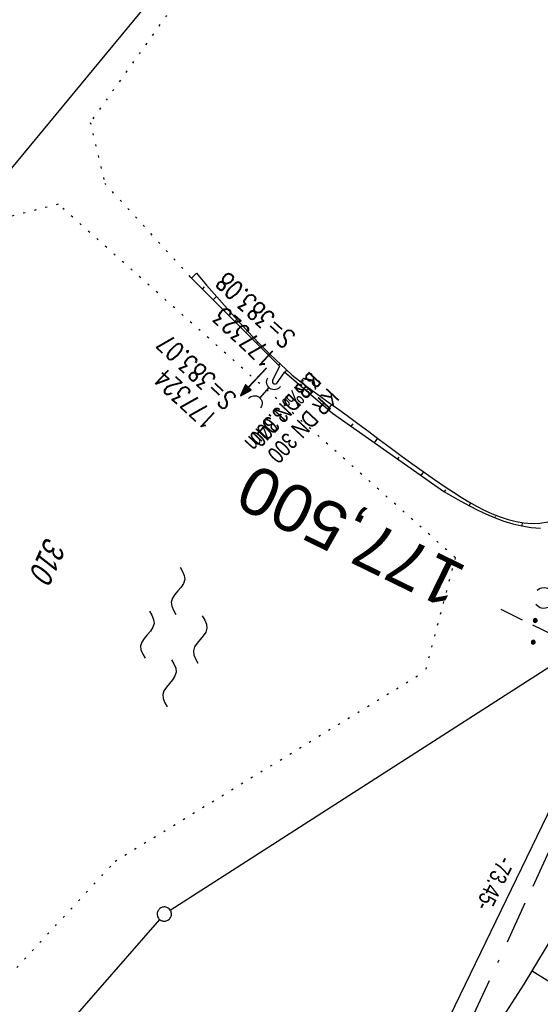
# Model space of a CAD drawing. Extents: x 508656 to 509297, y 448622 to 449584.
# Tile 25 of 51: x 508920 to 508975, y 449051 to 449155. Entities that reach past the tile are written whole.
import ezdxf
from ezdxf.enums import TextEntityAlignment as Align

# ---------------------------------------------------------------- set-up
doc = ezdxf.new("R2010")
doc.units = 0
doc.header["$LTSCALE"] = 10
doc.header["$MEASUREMENT"] = 0
for name, pattern in [('ACAD_ISO16W100', [73, 15, -6.5, 15, -6.5, 15, -7, 1, -7]), ('LT00', [0]), ('LT17', [0.15, 0.1, -0.05]), ('PUNKTX2_STR', [0.6, 0.1, -0.5]), ('STRICHLINIE2', [0.375, 0.25, -0.125])]:
    doc.linetypes.add(name, pattern=pattern)
doc.layers.get('0').update_dxf_attribs({"linetype": 'LT00'})
for name, color, linetype in [('--EK_Halt-Pfeil', 4, 'LT00'), ('--EK_Haltung', 7, 'STRICHLINIE2'), ('--EK_Haltung-Text', 140, 'LT00'), ('--EK_Schacht-Text', 5, 'LT00'), ('--EK_ST-93-1', 30, 'LT17'), ('--EL_DFK_AB_L', 21, 'LT00'), ('--EL_Halt-Pfeil', 4, 'LT00'), ('--EL_Haltung', 182, 'STRICHLINIE2'), ('--EL_Haltung-Text', 182, 'LT00'), ('--WASSER_GRENZE', 180, 'PUNKTX2_STR'), ('--WASSER_NUTZUNG', 180, 'Continuous'), ('ABSTAND', 8, 'LT00'), ('BAB-KABEL', 220, 'ACAD_ISO16W100'), ('DFK_AB_L', 21, 'LT00'), ('DFK_FLUR_NR', 250, 'LT00'), ('DFK_GZPKT', 250, 'LT00'), ('DFK_KATASTER', 250, 'LT00'), ('DFK_NUTZUNG', 250, 'LT00'), ('V124_BOESCH', 250, 'LT00'), ('V124_BOSCHUNG', 250, 'LT00'), ('V124_GRABEN', 250, 'LT00'), ('V124_UK_DURCH', 182, 'LT00')]:
    doc.layers.add(name, color=color, linetype=linetype)
doc.styles.add('Beschrift', font='ARIAL.TTF')
doc.styles.add('Haltungsbeschriftung', font='ARIAL.TTF', dxfattribs={"width": 0.75})
doc.styles.add('schachtbeschriftung', font='romans.shx', dxfattribs={"width": 0.75, "height": 2})
doc.styles.get("Standard").update_dxf_attribs({"font": 'ARIAL.TTF'})

# ---------------------------------------------------------------- blocks, each defined once
blk = doc.blocks.new('SYMB7231')
at = {"color": 0, "linetype": 'ByBlock'}
for p, q in [((0.109975, -0.002365), (0.105504, -0.031126)), ((0.23, -0.057081), (0.23, -0.082919)), ((0.235, -0.087105), (0.235, -0.052895)), ((0.24, -0.050836), (0.24, -0.089164)), ((0.245, -0.089796), (0.245, -0.050204)), ((0.25, -0.050836), (0.25, -0.089164)), ((0.255, -0.087105), (0.255, -0.052895)), ((0.26, -0.057081), (0.26, -0.082919)), ((0.265, -0.070126), (0.265, -0.069854)), ((0.46, -0.057081), (0.46, -0.082919)), ((0.465, -0.087105), (0.465, -0.052895)), ((0.47, -0.050836), (0.47, -0.089164)), ((0.475, -0.089796), (0.475, -0.050204)), ((0.48, -0.050836), (0.48, -0.089164)), ((0.485, -0.087105), (0.485, -0.052895)), ((0.49, -0.057081), (0.49, -0.082919)), ((0.495, -0.070126), (0.495, -0.069854))]:
    blk.add_line(p, q, dxfattribs=at)
for points in [[(-0.109975, -0.002365), (-0.106745, 0.026562), (-0.096041, 0.053629), (-0.078613, 0.076941), (-0.055681, 0.094866), (-0.028851, 0.106149), (0, 0.11)], [(0, 0.11), (0.028851, 0.106149), (0.055681, 0.094866), (0.078613, 0.076941), (0.096041, 0.053629), (0.106745, 0.026562), (0.109975, -0.002365)], [(-0.075234, -0.080249), (-0.093647, -0.057708), (-0.105504, -0.031126), (-0.109975, -0.002365)], [(0.105504, -0.031126), (0.093647, -0.057708), (0.075234, -0.080249)], [(0.265, -0.07), (0.263019, -0.061322), (0.25747, -0.054363), (0.24945, -0.050501), (0.24055, -0.050501), (0.23253, -0.054363), (0.226981, -0.061322), (0.225, -0.07), (0.226981, -0.078678), (0.23253, -0.085637), (0.24055, -0.089499), (0.24945, -0.089499), (0.25747, -0.085637), (0.263019, -0.078678), (0.265, -0.07)], [(0.495, -0.07), (0.493019, -0.061322), (0.48747, -0.054363), (0.47945, -0.050501), (0.47055, -0.050501), (0.46253, -0.054363), (0.456981, -0.061322), (0.455, -0.07), (0.456981, -0.078678), (0.46253, -0.085637), (0.47055, -0.089499), (0.47945, -0.089499), (0.48747, -0.085637), (0.493019, -0.078678), (0.495, -0.07)]]:
    blk.add_lwpolyline(points, dxfattribs=at)
blk = doc.blocks.new('SYMB7250')
at = {"color": 0, "linetype": 'ByBlock'}
for points in [[(-0.25, 0.28), (-0.208333, 0.308889), (-0.166667, 0.331111), (-0.125, 0.34), (-0.083333, 0.331111), (-0.041667, 0.308889), (0, 0.28)], [(0, 0.28), (0.041667, 0.251111), (0.083333, 0.228889), (0.125, 0.22), (0.166667, 0.228889), (0.208333, 0.251111), (0.25, 0.28)], [(-0.74, 0), (-0.698333, 0.028889), (-0.656667, 0.051111), (-0.615, 0.06), (-0.573333, 0.051111), (-0.531667, 0.028889), (-0.49, 0)], [(-0.49, 0), (-0.448333, -0.028889), (-0.406667, -0.051111), (-0.365, -0.06), (-0.323333, -0.051111), (-0.281667, -0.028889), (-0.24, 0)], [(0.24, 0), (0.281667, 0.028889), (0.323333, 0.051111), (0.365, 0.06), (0.406667, 0.051111), (0.448333, 0.028889), (0.49, 0)], [(0.49, 0), (0.531667, -0.028889), (0.573333, -0.051111), (0.615, -0.06), (0.656667, -0.051111), (0.698333, -0.028889), (0.74, 0)], [(-0.25, -0.28), (-0.208333, -0.251111), (-0.166667, -0.228889), (-0.125, -0.22), (-0.083333, -0.228889), (-0.041667, -0.251111), (0, -0.28)], [(0, -0.28), (0.041667, -0.308889), (0.083333, -0.331111), (0.125, -0.34), (0.166667, -0.331111), (0.208333, -0.308889), (0.25, -0.28)]]:
    blk.add_lwpolyline(points, dxfattribs=at)
blk = doc.blocks.new('SYMB7010')
at = {"color": 0, "linetype": 'ByBlock'}
for points in [[(-0.031408, 0.499213), (-0.093728, 0.49134), (-0.15457, 0.475719), (-0.212975, 0.452595), (-0.268021, 0.422333), (-0.31884, 0.385411), (-0.36463, 0.342411), (-0.40467, 0.29401), (-0.438329, 0.240973), (-0.465074, 0.184136), (-0.484486, 0.124395), (-0.496256, 0.062692), (-0.5002, 0)], [(-0.5002, 0), (-0.496256, -0.062692), (-0.484486, -0.124395), (-0.465075, -0.184136), (-0.438329, -0.240973), (-0.404671, -0.29401), (-0.36463, -0.342411), (-0.31884, -0.385411), (-0.268021, -0.422333), (-0.212975, -0.452595), (-0.154571, -0.475719), (-0.093728, -0.49134), (-0.031408, -0.499213), (0.031408, -0.499213)], [(0.5002, 0), (0.496256, 0.062692), (0.484485, 0.124395), (0.465074, 0.184136), (0.438329, 0.240973), (0.40467, 0.29401), (0.36463, 0.342411), (0.31884, 0.385411), (0.268021, 0.422333), (0.212975, 0.452595), (0.15457, 0.475719), (0.093728, 0.49134), (0.031408, 0.499213), (-0.031408, 0.499213)], [(0.031408, -0.499213), (0.093728, -0.491341), (0.15457, -0.475719), (0.212975, -0.452595), (0.268021, -0.422333), (0.31884, -0.385411), (0.36463, -0.342411), (0.404671, -0.294011), (0.438329, -0.240974), (0.465075, -0.184136), (0.484486, -0.124395), (0.496256, -0.062692), (0.500201, 0)]]:
    blk.add_lwpolyline(points, dxfattribs=at)
blk = doc.blocks.new('SYMB1107')
at = {"color": 0, "linetype": 'ByBlock'}
for points in [[(-0.2, 0), (-0.196157, 0.039018), (-0.184776, 0.076537), (-0.166294, 0.111114), (-0.141421, 0.141421), (-0.111114, 0.166294), (-0.076537, 0.184776), (-0.039018, 0.196157), (0, 0.2)], [(0, 0.2), (0.039018, 0.196157), (0.076537, 0.184776), (0.111114, 0.166294), (0.141421, 0.141421), (0.166294, 0.111114), (0.184776, 0.076537), (0.196157, 0.039018), (0.2, 0)]]:
    blk.add_lwpolyline(points, dxfattribs=at)
blk = doc.blocks.new('SYMB0070')
at = {"color": 0, "linetype": 'ByBlock'}
for p, q in [((-0.5, 0), (0.2, 0)), ((0.5, 0), (0.2, 0.1)), ((0.2, 0.1), (0.2, 0)), ((0.468, 0), (0.21, 0.086)), ((0.21, 0.086), (0.21, -0.086)), ((0.21, -0.086), (0.468, 0)), ((0.22, -0.072), (0.437, 0)), ((0.23, -0.058), (0.405, 0)), ((0.24, -0.045), (0.374, 0)), ((0.342, 0), (0.25, 0.031)), ((0.25, 0.031), (0.25, -0.031)), ((0.25, -0.031), (0.342, 0)), ((0.26, -0.017), (0.31, 0)), ((0.27, -0.003), (0.279, 0))]:
    blk.add_line(p, q, dxfattribs=at)
for points in [[(0.2, 0), (0.2, -0.1), (0.5, 0)], [(0.437, 0), (0.22, 0.072), (0.22, -0.072)], [(0.405, 0), (0.23, 0.058), (0.23, -0.058)], [(0.374, 0), (0.24, 0.045), (0.24, -0.045)], [(0.31, 0), (0.26, 0.017), (0.26, -0.017)], [(0.279, 0), (0.27, 0.003), (0.27, -0.003)]]:
    blk.add_lwpolyline(points, dxfattribs=at)

msp = doc.modelspace()

# ---------------------------------------------------------------- linework, layer by layer
at = {"layer": '--EK_Haltung'}
msp.add_line((508945.94, 449116.24), (508944.9, 449115.11), dxfattribs=at)
at = {"layer": '--EK_ST-93-1', "ltscale": 2.5}
msp.add_line((509006.31, 449075.22), (508970.36, 449092.79), dxfattribs=at)
at = {"layer": '--EL_DFK_AB_L'}
msp.add_line((508954.49, 449028.13), (508985.78, 449092.92), dxfattribs=at)
at = {"layer": '--EL_Haltung'}
msp.add_line((508945.94, 449116.24), (508944.9, 449115.11), dxfattribs=at)
at = {"layer": '--WASSER_GRENZE', "ltscale": 0.2}
for p, q in [((508937.2, 449158.42), (508927.06, 449144.2)), ((508927.06, 449144.2), (508928.6, 449137.76)), ((508937.62, 449127.88), (508928.6, 449137.76)), ((508923.67, 449135.56), (508913.45, 449132.93)), ((508965.54, 449098.28), (508923.67, 449135.56)), ((508965.54, 449098.28), (508962.38, 449086.3)), ((508929.69, 449066.24), (508962.38, 449086.3)), ((508906.28, 449040.9), (508929.69, 449066.24))]:
    msp.add_line(p, q, dxfattribs=at)
at = {"layer": 'BAB-KABEL', "ltscale": 0.03, "flags": 128}
msp.add_lwpolyline([(509108.57, 449550.72), (509108.56, 449549.91), (509107.92, 449539.68), (509107.54, 449523.74), (509106.02, 449504.51), (509103.03, 449469.79), (509099.69, 449441.65), (509096.19, 449417.97), (509091.43, 449386.81), (509087.45, 449364.56), (509073.8, 449340.61), (509065.65, 449326.08), (509057.69, 449300.15), (509049.55, 449273.99), (509041.41, 449242.62), (509046.43, 449233.11), (509037.95, 449223.26), (509025.31, 449191.33), (509014.57, 449162.42), (509007.47, 449145.09), (509000.03, 449125.03), (508990.33, 449099.73), (508968.68, 449052.62), (508956.38, 449026.63), (508943.19, 449006.54), (508939.16, 449000.14), (508916.25, 448963.75), (508910.66, 448958.26), (508886.53, 448934.14), (508866.42, 448912.56), (508852.81, 448898.73), (508848.23, 448890.1), (508832.93, 448862.84), (508820.42, 448838.04), (508819.4, 448835.45), (508822.64, 448825.3), (508822.42, 448824.29), (508817.73, 448816.93), (508806.46, 448816.82), (508794.74, 448812.14), (508785, 448797.19), (508766.93, 448769.7), (508761.41, 448761.66), (508751.07, 448746.06), (508734.06, 448723.74), (508723.72, 448711.34), (508722.68, 448710.04)], dxfattribs=at)
at = {"layer": 'DFK_AB_L'}
msp.add_line((508954.49, 449028.13), (508985.78, 449092.92), dxfattribs=at)
at = {"layer": 'DFK_KATASTER'}
for p, q in [((508913.45, 449132.93), (508940.58, 449165.79)), ((508935.5, 449061.07), (508985.48, 449093.19)), ((508903.31, 449024.41), (508934.38, 449060.1))]:
    msp.add_line(p, q, dxfattribs=at)
at = {"layer": 'V124_BOESCH'}
msp.add_line((508937.62, 449127.88), (508947.01, 449118.46), dxfattribs=at)
for points in [[(508938.26, 449128.29), (508939.33, 449127.03), (508940.41, 449125.79), (508941.49, 449124.55), (508942.59, 449123.32), (508943.7, 449122.11), (508944.84, 449120.91), (508945.99, 449119.75), (508947.18, 449118.6), (508947.64, 449118.18), (508948.36, 449117.54), (508949.11, 449116.93), (508949.88, 449116.34), (508950.66, 449115.77), (508951.44, 449115.2), (508952.23, 449114.64), (508953.01, 449114.09), (508954.16, 449113.25), (508955.29, 449112.42), (508956.42, 449111.58), (508957.54, 449110.73), (508958.67, 449109.89), (508959.82, 449109.04), (508960.97, 449108.2), (508962.15, 449107.35), (508963.35, 449106.51), (508964.59, 449105.67), (508965.37, 449105.16), (508966.17, 449104.66), (508966.97, 449104.17), (508967.79, 449103.71), (508968.61, 449103.29), (508969.44, 449102.9), (508970.28, 449102.57), (508971.11, 449102.29), (508971.95, 449102.07), (508972.79, 449101.93), (508973.63, 449101.87), (508974.47, 449101.9), (508975.35, 449102.03)], [(508947.55, 449117.87), (508952.59, 449113.5), (508964.35, 449105.23), (508965.24, 449104.72), (508966.13, 449104.22), (508967.03, 449103.74), (508967.93, 449103.28), (508968.84, 449102.85), (508969.75, 449102.46), (508970.68, 449102.12), (508971.62, 449101.83), (508972.57, 449101.61), (508973.54, 449101.45), (508974.52, 449101.37)], [(508970.92, 449050.29), (508971.86, 449051.78), (508972.8, 449053.27), (508973.73, 449054.77), (508975.6, 449057.86)]]:
    msp.add_lwpolyline(points, dxfattribs=at)
at = {"layer": 'V124_BOSCHUNG'}
for p, q in [((508937.74, 449127.76), (508938.26, 449128.28)), ((508938.88, 449126.61), (508939.1, 449126.83)), ((508940.02, 449125.46), (508940.38, 449125.82)), ((508941.17, 449124.32), (508941.31, 449124.46)), ((508942.31, 449123.17), (508942.53, 449123.39)), ((508943.46, 449122.02), (508943.54, 449122.11)), ((508944.6, 449120.87), (508944.74, 449121.01)), ((508945.74, 449119.73), (508945.81, 449119.79)), ((508946.89, 449118.58), (508947.04, 449118.73)), ((508947.76, 449118.06), (508947.57, 449117.85)), ((508949.96, 449116.04), (508949.84, 449115.88)), ((508952.51, 449114.44), (508952.12, 449113.91)), ((508954.74, 449112.4), (508954.54, 449112.13)), ((508957.35, 449110.88), (508956.99, 449110.4)), ((508959.6, 449108.88), (508959.44, 449108.68)), ((508962.18, 449107.33), (508961.9, 449106.95)), ((508964.5, 449105.43), (508964.36, 449105.22)), ((508967.16, 449104.06), (508967, 449103.75)), ((508969.76, 449102.61), (508969.71, 449102.48)), ((508972.61, 449101.96), (508972.57, 449101.61)), ((508973.66, 449054.66), (508976.82, 449052.71))]:
    msp.add_line(p, q, dxfattribs=at)
at = {"layer": 'V124_GRABEN'}
for p, q in [((508947.01, 449118.46), (508946.27, 449116.96)), ((508947.55, 449117.87), (508946.67, 449116.6))]:
    msp.add_line(p, q, dxfattribs=at)
msp.add_lwpolyline([(508946.27, 449116.96), (508946.27, 449116.85), (508946.29, 449116.74), (508946.34, 449116.66), (508946.42, 449116.62), (508946.54, 449116.6), (508946.67, 449116.6)], dxfattribs=at)

# ---------------------------------------------------------------- block references
at = {"layer": '--EK_Halt-Pfeil', "xscale": 4.000000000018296, "yscale": 4, "zscale": 4, "rotation": 226.9774299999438}
msp.add_blockref('SYMB0070', (508944.27, 449116.85), dxfattribs=at)
at = {"layer": '--EL_Halt-Pfeil', "xscale": 4.000000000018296, "yscale": 4, "zscale": 4, "rotation": 226.9774299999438}
msp.add_blockref('SYMB0070', (508944.29, 449116.81), dxfattribs=at)
at = {"layer": '--WASSER_NUTZUNG', "xscale": 9.999999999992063, "yscale": 9.999999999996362, "zscale": 10, "rotation": 264.7376999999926}
msp.add_blockref('SYMB7250', (508935.86, 449089.88), dxfattribs=at)
at = {"layer": 'DFK_GZPKT', "xscale": 1.500000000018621, "yscale": 1.5, "zscale": 1.5, "rotation": 264.7377099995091}
msp.add_blockref('SYMB7010', (508934.87, 449060.66), dxfattribs=at)
at = {"layer": 'DFK_NUTZUNG', "xscale": 10.00000000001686, "yscale": 10, "zscale": 10, "rotation": 264.7377100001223}
msp.add_blockref('SYMB7231', (508974.9, 449094.01), dxfattribs=at)
at = {"layer": 'V124_UK_DURCH', "yscale": 4, "zscale": 4}
for p, xscale, rotation in [((508946.46, 449116.79), 3.999999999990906, 145.5639882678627), ((508944.38, 449114.56), 4.000000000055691, 321.5318477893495)]:
    msp.add_blockref('SYMB1107', p, dxfattribs=dict(at, xscale=xscale, rotation=rotation))

# ---------------------------------------------------------------- texts
at = {"layer": '--EK_Haltung-Text', "style": 'Haltungsbeschriftung', "width": 0.75}
for s, p in [('3.3‰ 3.04m', (508950.23, 449118.01)), ('KR DN 300', (508952.11, 449116.26))]:
    msp.add_text(s, height=1.8, rotation=-133.0226, dxfattribs=at).set_placement(p)
at = {"layer": '--EK_Schacht-Text', "style": 'schachtbeschriftung', "width": 0.75}
for s, rotation, p in [('S=383.08', -223.0226, (508948.81, 449121.7)), ('177323', -223.0226, (508946.84, 449119.6)), ('S=383.07', -223.0051, (508942.59, 449115.21)), ('177324', -223.0051, (508940.63, 449113.1))]:
    msp.add_text(s, height=2, rotation=rotation, dxfattribs=at).set_placement(p)
at = {"layer": '--EK_ST-93-1', "style": 'Beschrift'}
msp.add_text('177,500', height=5, rotation=-206.0246, dxfattribs=at).set_placement((508965.86, 449094.98), align=Align.MIDDLE_LEFT)
at = {"layer": '--EL_Haltung-Text', "style": 'Haltungsbeschriftung', "width": 0.75}
msp.add_text('KR DN 300', height=1.8, rotation=-133.0226, dxfattribs=at).set_placement((508950.23, 449118.01))
at = {"layer": 'ABSTAND', "width": 0.75}
msp.add_text('-73.45-', height=1.8, rotation=-115.7856, dxfattribs=at).set_placement((508970.22, 449066.92))
at = {"layer": 'DFK_FLUR_NR', "oblique": 13.754, "width": 0.75}
msp.add_text('310', height=2.5, rotation=245.772, dxfattribs=at).set_placement((508922.41, 449100.58))

doc.saveas('drawing.dxf')
